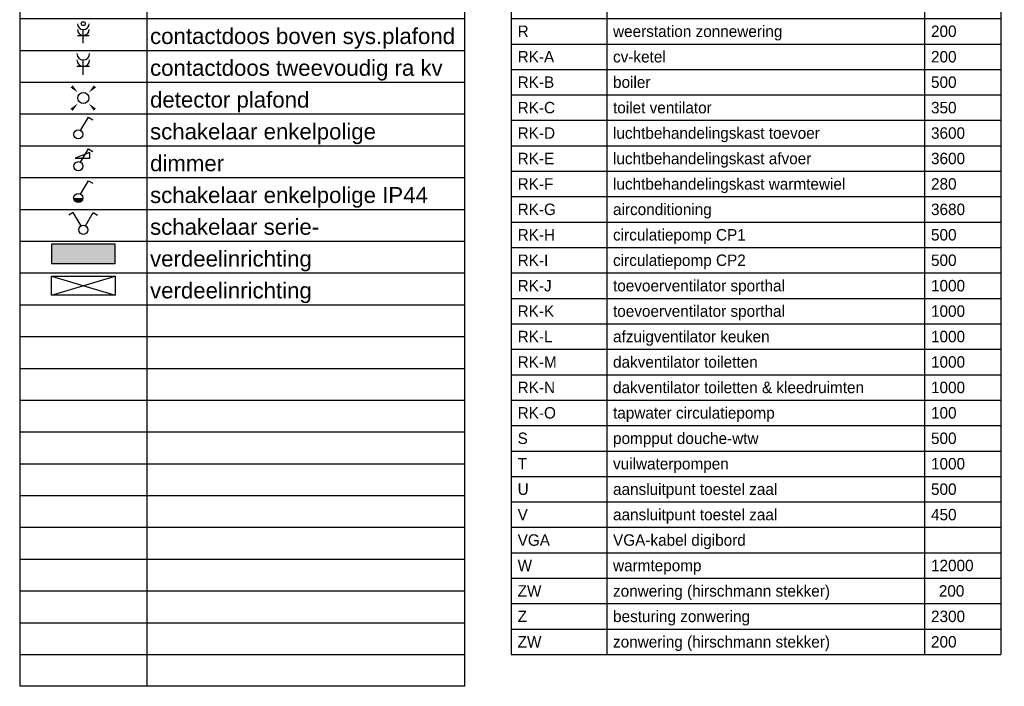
# Model space of a CAD drawing. Header units: millimetres. Extents: x 10025 to 65580, y 1584 to 36147.
# Tile 5 of 6: x 57839 to 65580, y 23505 to 28746. Entities that reach past the tile are written whole.
import ezdxf
from ezdxf.enums import TextEntityAlignment as Align

# ---------------------------------------------------------------- set-up
doc = ezdxf.new("R2010")
doc.units = ezdxf.units.MM
doc.header["$LTSCALE"] = 100
for name, color, linetype in [('EL$1----', 3, 'Continuous'), ('EL$2C---_VOUWLIJN', 7, 'Continuous'), ('EL6221--', 3, 'Continuous'), ('EL6222--', 3, 'Continuous'), ('EL6311--', 3, 'Continuous')]:
    doc.layers.add(name, color=color, linetype=linetype)
doc.styles.add('BURO-018', font='BUROFONT.shx', dxfattribs={"height": 90})
doc.styles.add('BURO-025', font='BUROFONT.shx', dxfattribs={"height": 125})
doc.styles.get("Standard").update_dxf_attribs({"font": 'arial.ttf'})

# ---------------------------------------------------------------- blocks, each defined once
blk = doc.blocks.new('TABEL7REGEL')
at = {"layer": 'EL6222--', "color": 1, "style": 'BURO-018'}
for tag, p in [('KOLOM_1', (50, 0)), ('KOLOM_2', (800, 0)), ('KOLOM_3', (3800, 0))]:
    blk.add_attdef(tag, p, '', height=90, dxfattribs=at)
blk = doc.blocks.new('RENVOY2')
at = {"layer": 'EL6311--', "linetype": 'Continuous'}
for p, q in [((0, 5), (70, 5)), ((20, 5), (20, -200))]:
    blk.add_line(p, q, dxfattribs=at)
at = {"layer": 'EL6311--'}
for p, q in [((0, 5), (0, -200)), ((70, -200), (70, 5)), ((0, 0), (70, 0)), ((0, -5), (70, -5)), ((0, -10), (70, -10)), ((0, -15), (70, -15)), ((0, -20), (70, -20)), ((0, -25), (70, -25)), ((0, -30), (70, -30)), ((0, -35), (70, -35)), ((0, -40), (70, -40)), ((0, -45), (70, -45)), ((0, -50), (70, -50)), ((0, -55), (70, -55)), ((0, -60), (70, -60)), ((0, -65), (70, -65)), ((0, -70), (70, -70)), ((0, -75), (70, -75)), ((0, -80), (70, -80)), ((0, -85), (70, -85)), ((0, -90), (70, -90)), ((0, -95), (70, -95)), ((0, -100), (70, -100)), ((0, -105), (70, -105)), ((0, -110), (70, -110)), ((0, -115), (70, -115)), ((0, -120), (70, -120)), ((0, -125), (70, -125)), ((0, -130), (70, -130)), ((0, -135), (70, -135)), ((0, -140), (70, -140)), ((0, -145), (70, -145)), ((0, -150), (70, -150)), ((0, -155), (70, -155)), ((0, -160), (70, -160)), ((0, -165), (70, -165)), ((0, -170), (70, -170)), ((0, -175), (70, -175)), ((0, -180), (70, -180)), ((0, -185), (70, -185)), ((0, -190), (70, -190)), ((0, -195), (70, -195)), ((70, -200), (0, -200))]:
    blk.add_line(p, q, dxfattribs=at)
at = {"layer": 'EL6311--', "color": 1, "flags": 8}
for tag, p in [('TITEL', (0, 6)), ('KOLOM1', (0.5, 1)), ('KOLOM2', (20.5, 1))]:
    blk.add_attdef(tag, p, '', height=2.5, dxfattribs=at)
blk = doc.blocks.new('RENVOY2ROW')
at = {"layer": 'EL6311--', "color": 1, "flags": 8}
for p in [(0.5, 1), (20.5, 1)]:
    blk.add_attdef('TITEL', p, '', height=2.5, dxfattribs=at)
blk = doc.blocks.new('E00407')
at = {"color": 0, "linetype": 'Continuous'}
blk.add_line((-1.5, 3), (1.5, 3), dxfattribs=at)
at = {"color": 0}
blk.add_line((0, 1), (0, 4.5), dxfattribs=at)
at = {"color": 0, "linetype": 'Continuous'}
blk.add_circle((0, 6), 0.5, dxfattribs=at)
at = {"color": 0}
for centre in [(0, 6), (0, 4.5)]:
    blk.add_arc(centre, 1.5, 180, 0, dxfattribs=at)
at = {"color": 0, "linetype": 'Continuous', "style": 'BURO-018'}
for tag, p in [('E_GKAST', (0, 11)), ('E_GROEP', (0, 8)), ('E_SGROEP', (4.5, 8)), ('E_SLET1', (3.5, 5))]:
    blk.add_attdef(tag, text='', height=1.8, dxfattribs=at).set_placement(p, align=Align.MIDDLE)
at = {"color": 0, "linetype": 'Continuous', "style": 'BURO-018', "flags": 1}
blk.add_attdef('E_MATCODE', text='', height=1.8, dxfattribs=at).set_placement((0, 0), align=Align.MIDDLE)
blk = doc.blocks.new('111304A')
at = {"color": 0, "linetype": 'Continuous'}
for p, q in [((-1.5, 3), (1.5, 3)), ((0, 1), (0, 4.5))]:
    blk.add_line(p, q, dxfattribs=at)
for centre in [(0, 6), (0, 4.5)]:
    blk.add_arc(centre, 1.5, 180, 0, dxfattribs=at)
at = {"color": 0, "linetype": 'Continuous', "style": 'BURO-018'}
for tag, p in [('PANEL', (0, 11.5)), ('CIRCUIT', (0, 8.5)), ('SUBCIRCUIT', (4.5, 8.5))]:
    blk.add_attdef(tag, text='', height=1.8, dxfattribs=at).set_placement(p, align=Align.MIDDLE)
at = {"color": 0, "linetype": 'Continuous', "style": 'BURO-018', "flags": 1}
for tag, p in [('POWERCODE', (13, 8.5)), ('ARTICLECODE', (0, 0))]:
    blk.add_attdef(tag, text='', height=1.8, dxfattribs=at).set_placement(p, align=Align.MIDDLE)
blk = doc.blocks.new('E00411')
at = {"color": 0, "linetype": 'Continuous'}
blk.add_circle((0, 0), 1.25, dxfattribs=at)
for points in [[(-2.89, 2.4), (-2.4, 2.89), (-1.24, 1.24)], [(2.4, 2.89), (2.89, 2.4), (1.24, 1.24)], [(-2.4, -2.89), (-2.89, -2.4), (-1.24, -1.24)], [(2.89, -2.4), (2.4, -2.89), (1.24, -1.24)]]:
    blk.add_solid(points, dxfattribs=at)
at = {"color": 0, "linetype": 'Continuous', "style": 'BURO-018'}
blk.add_attdef('SWITCHCODE', text='', height=1.8, dxfattribs=at).set_placement((0, 4.64), align=Align.MIDDLE)
at = {"color": 0, "linetype": 'Continuous', "style": 'BURO-018', "flags": 1}
blk.add_attdef('ARTICLECODE', text='', height=1.8, dxfattribs=at).set_placement((0, 0), align=Align.MIDDLE)
blk = doc.blocks.new('1114A1')
at = {"color": 0, "linetype": 'Continuous'}
for p, q in [((0.62, 3.33), (2.74, 7)), ((2.74, 7), (3.95, 6.3))]:
    blk.add_line(p, q, dxfattribs=at)
blk.add_circle((0, 2.25), 1.25, dxfattribs=at)
at = {"color": 0, "linetype": 'Continuous', "style": 'BURO-018'}
blk.add_attdef('SWITCHCODE', text='', height=1.8, dxfattribs=at).set_placement((3.36, 9), align=Align.MIDDLE)
at = {"color": 0, "linetype": 'Continuous', "style": 'BURO-018', "flags": 1}
blk.add_attdef('ARTICLECODE', text='', height=1.8, dxfattribs=at).set_placement((0, 0), align=Align.MIDDLE)
blk = doc.blocks.new('111408')
at = {"color": 0, "linetype": 'Continuous'}
for p, q in [((3.15, 6), (-0.85, 4.5)), ((3.15, 4.5), (3.15, 6)), ((-0.85, 4.5), (3.15, 4.5))]:
    blk.add_line(p, q, dxfattribs=at)
blk = doc.blocks.new('1114A1-TH1')
at = {"color": 0, "linetype": 'Continuous'}
for p, q in [((0.62, 3.33), (2.74, 7)), ((2.74, 7), (3.95, 6.3))]:
    blk.add_line(p, q, dxfattribs=at)
blk.add_circle((0, 2.25), 1.25, dxfattribs=at)
at = {"color": 0, "zscale": 100}
blk.add_blockref('111408', (0, 0), dxfattribs=at)
at = {"color": 0, "linetype": 'Continuous', "style": 'BURO-018'}
for tag, p in [('E_SLET1', (3.36, 9)), ('E_GROEP', (0, 0)), ('E_GKAST', (0, 0))]:
    blk.add_attdef(tag, text='', height=1.8, dxfattribs=at).set_placement(p, align=Align.MIDDLE)
at = {"color": 0, "linetype": 'Continuous', "style": 'BURO-018', "flags": 1}
for tag in ['E_MATCODE', 'E_SGROEP']:
    blk.add_attdef(tag, text='', height=1.8, dxfattribs=at).set_placement((0, 0), align=Align.MIDDLE)
blk = doc.blocks.new('1114A1WD')
at = {"color": 0, "linetype": 'Continuous'}
for p, q in [((1.22, 2), (-1.22, 2)), ((1.17, 1.8), (-1.17, 1.8)), ((1.07, 1.6), (-1.07, 1.6)), ((0.92, 1.4), (-0.92, 1.4)), ((0.68, 1.2), (-0.68, 1.2))]:
    blk.add_line(p, q, dxfattribs=at)
blk = doc.blocks.new('1114A1-WD3')
at = {"color": 0, "linetype": 'Continuous'}
for p, q in [((0.62, 3.33), (2.74, 7)), ((2.74, 7), (3.95, 6.3))]:
    blk.add_line(p, q, dxfattribs=at)
blk.add_circle((0, 2.25), 1.25, dxfattribs=at)
at = {"color": 0, "zscale": 100}
blk.add_blockref('1114A1WD', (0, 0), dxfattribs=at)
at = {"color": 0, "linetype": 'Continuous', "style": 'BURO-018'}
for tag, p in [('E_SLET1', (3.36, 9)), ('E_GROEP', (0, 0)), ('E_GKAST', (0, 0))]:
    blk.add_attdef(tag, text='', height=1.8, dxfattribs=at).set_placement(p, align=Align.MIDDLE)
at = {"color": 0, "linetype": 'Continuous', "style": 'BURO-018', "flags": 1}
for tag in ['E_MATCODE', 'E_SGROEP']:
    blk.add_attdef(tag, text='', height=1.8, dxfattribs=at).set_placement((0, 0), align=Align.MIDDLE)
blk = doc.blocks.new('111405')
at = {"color": 0, "linetype": 'Continuous'}
for p, q in [((-2.74, 7), (-3.95, 6.3)), ((-0.62, 3.33), (-2.74, 7)), ((0.62, 3.33), (2.74, 7)), ((2.74, 7), (3.95, 6.3))]:
    blk.add_line(p, q, dxfattribs=at)
blk.add_circle((0, 2.25), 1.25, dxfattribs=at)
at = {"color": 0, "linetype": 'Continuous', "style": 'BURO-018'}
for tag, p in [('E_SLET1', (-3.42, 9)), ('E_SLET2', (3.42, 9)), ('E_GROEP', (0, 0)), ('E_GKAST', (0, 0))]:
    blk.add_attdef(tag, text='', height=1.8, dxfattribs=at).set_placement(p, align=Align.MIDDLE)
at = {"color": 0, "linetype": 'Continuous', "style": 'BURO-018', "flags": 1}
for tag in ['E_MATCODE', 'E_SGROEP']:
    blk.add_attdef(tag, text='', height=1.8, dxfattribs=at).set_placement((0, 0), align=Align.MIDDLE)
blk = doc.blocks.new('1116A4C')
at = {"color": 0, "linetype": 'Continuous'}
for p, q in [((-5, 4), (-5, 1)), ((5, 4), (-5, 4)), ((5, 1), (5, 4)), ((-5, 1), (5, 1))]:
    blk.add_line(p, q, dxfattribs=at)
blk.add_solid([(-5, 4), (-5, 1), (5, 4), (5, 1)], dxfattribs=at)
at = {"color": 0, "linetype": 'Continuous', "style": 'BURO-018'}
for tag, p in [('E_GKAST', (0, 15)), ('E_GROEP', (0, 9)), ('E_SGROEP', (4.5, 9)), ('E_KAST', (0, 6))]:
    blk.add_attdef(tag, text='', height=1.8, dxfattribs=at).set_placement(p, align=Align.MIDDLE)
at = {"color": 0, "linetype": 'Continuous', "style": 'BURO-018', "flags": 1}
blk.add_attdef('E_MATCODE', text='', height=1.8, dxfattribs=at).set_placement((0, 0), align=Align.MIDDLE)
blk = doc.blocks.new('1116A4')
at = {"color": 0, "linetype": 'Continuous'}
for p, q in [((-5, 1), (5, 4)), ((-5, 4), (5, 1)), ((-5, 4), (5, 4)), ((-5, 1), (-5, 4)), ((5, 4), (5, 1)), ((5, 1), (-5, 1))]:
    blk.add_line(p, q, dxfattribs=at)
at = {"color": 0, "linetype": 'Continuous', "style": 'BURO-018'}
for tag, p in [('E_GKAST', (0, 15)), ('E_GROEP', (0, 9)), ('E_SGROEP', (4.5, 9)), ('E_KAST', (0, 6))]:
    blk.add_attdef(tag, text='', height=1.8, dxfattribs=at).set_placement(p, align=Align.MIDDLE)
at = {"color": 0, "linetype": 'Continuous', "style": 'BURO-018', "flags": 1}
blk.add_attdef('E_MATCODE', text='', height=1.8, dxfattribs=at).set_placement((0, 0), align=Align.MIDDLE)
blk = doc.blocks.new('TABEL16')
at = {"color": 0, "linetype": 'Continuous'}
for p, q in [((0, 10000), (3850, 10000)), ((0, 10000), (0, 0)), ((750, 10000), (750, 0)), ((3250, 10000), (3250, 0)), ((3850, 10000), (3850, 0)), ((0, 9800), (3850, 9800)), ((0, 9600), (3850, 9600)), ((0, 9400), (3850, 9400)), ((0, 9200), (3850, 9200)), ((0, 9000), (3850, 9000)), ((0, 8800), (3850, 8800)), ((0, 8600), (3850, 8600)), ((0, 8400), (3850, 8400)), ((0, 8200), (3850, 8200)), ((0, 8000), (3850, 8000)), ((0, 7800), (3850, 7800)), ((0, 7600), (3850, 7600)), ((0, 7400), (3850, 7400)), ((0, 7200), (3850, 7200)), ((0, 7000), (3850, 7000)), ((0, 6800), (3850, 6800)), ((0, 6600), (3850, 6600)), ((0, 6400), (3850, 6400)), ((0, 6200), (3850, 6200)), ((0, 6000), (3850, 6000)), ((0, 5800), (3850, 5800)), ((0, 5600), (3850, 5600)), ((0, 5400), (3850, 5400)), ((0, 5200), (3850, 5200)), ((0, 5000), (3850, 5000)), ((0, 4800), (3850, 4800)), ((0, 4600), (3850, 4600)), ((0, 4400), (3850, 4400)), ((0, 4200), (3850, 4200)), ((0, 4000), (3850, 4000)), ((0, 3800), (3850, 3800)), ((0, 3600), (3850, 3600)), ((0, 3400), (3850, 3400)), ((0, 3200), (3850, 3200)), ((0, 3000), (3850, 3000)), ((0, 2800), (3850, 2800)), ((0, 2600), (3850, 2600)), ((0, 2400), (3850, 2400)), ((0, 2200), (3850, 2200)), ((0, 2000), (3850, 2000)), ((0, 1800), (3850, 1800)), ((0, 1600), (3850, 1600)), ((0, 1400), (3850, 1400)), ((0, 1200), (3850, 1200)), ((0, 1000), (3850, 1000)), ((0, 800), (3850, 800)), ((0, 600), (3850, 600)), ((0, 400), (3850, 400)), ((0, 200), (3850, 200)), ((0, 0), (3850, 0))]:
    blk.add_line(p, q, dxfattribs=at)
at = {"layer": 'EL6221--', "color": 1}
for tag, p, height, style in [('KOPTEKST', (0, 10075), 125, 'BURO-025'), ('KOLOM_1', (50, 9855), 90, 'BURO-018'), ('KOLOM_2', (800, 9855), 90, 'BURO-018'), ('KOLOM_3', (3300, 9855), 90, 'BURO-018')]:
    blk.add_attdef(tag, p, '', height=height, dxfattribs=dict(at, style=style))
blk = doc.blocks.new('TABEL16REGEL')
at = {"layer": 'EL6221--', "color": 1, "style": 'BURO-018'}
for tag, p in [('KOLOM_1', (50, 0)), ('KOLOM_2', (800, 0)), ('KOLOM_3', (3300, 0))]:
    blk.add_attdef(tag, p, '', height=90, dxfattribs=at)

msp = doc.modelspace()

# ---------------------------------------------------------------- block references
at = {"layer": 'EL$1----', "color": 3}
for name, p, xscale, yscale in [('E00407', (58339.1, 28530), 30.76923076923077, 30.76923076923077), ('1114A1-TH1', (58300.5, 27530), 28.57142857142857, 28.57142857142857)]:
    msp.add_blockref(name, p, dxfattribs=dict(at, xscale=xscale, yscale=yscale))
at = {"layer": 'EL$1----', "color": 4}
for name, p, xscale, yscale in [('111304A', (58339.1, 28280), 33.33333333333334, 33.33333333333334), ('E00411', (58339.1, 28130), 34.58166456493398, 34.58166456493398), ('1114A1', (58300.5, 27780), 28.57142857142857, 28.57142857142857), ('1114A1-WD3', (58300.5, 27280), 28.57142857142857, 28.57142857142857)]:
    msp.add_blockref(name, p, dxfattribs=dict(at, xscale=xscale, yscale=yscale))
at = {"layer": 'EL$1----', "color": 6}
for name, p, xscale, yscale in [('111405', (58339.1, 27030), 28.57142857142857, 28.57142857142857), ('1116A4', (58339.1, 26530), 50, 50)]:
    msp.add_blockref(name, p, dxfattribs=dict(at, xscale=xscale, yscale=yscale))
at = {"layer": 'EL$1----', "color": 160, "xscale": 50, "yscale": 50}
msp.add_blockref('1116A4C', (58339.1, 26780), dxfattribs=at)
at = {"layer": 'EL$2C---_VOUWLIJN', "color": 7, "xscale": 50, "yscale": 50, "zscale": 50}
msp.add_blockref('RENVOY2', (57839.1, 33505), dxfattribs=at).add_auto_attribs({'TITEL': 'Symbolenlijst', 'KOLOM1': 'Nummer', 'KOLOM2': 'Omschrijving'})
at = {"layer": 'EL6221--'}
for name, p, values in [('TABEL16', (61704, 23755), {'KOPTEKST': 'Vermogenslijst', 'KOLOM_1': 'Code', 'KOLOM_2': 'Omschrijving', 'KOLOM_3': 'Vermogen'}), ('TABEL16REGEL', (61704, 28610), {'KOLOM_1': 'R                               ', 'KOLOM_2': 'weerstation zonnewering                                                                             ', 'KOLOM_3': '200'}), ('TABEL16REGEL', (61704, 28410), {'KOLOM_1': 'RK-A                            ', 'KOLOM_2': 'cv-ketel                                                                                            ', 'KOLOM_3': '200'}), ('TABEL16REGEL', (61704, 28210), {'KOLOM_1': 'RK-B                            ', 'KOLOM_2': 'boiler                                                                                              ', 'KOLOM_3': '500'}), ('TABEL16REGEL', (61704, 28010), {'KOLOM_1': 'RK-C                            ', 'KOLOM_2': 'toilet ventilator                                                                                   ', 'KOLOM_3': '350'}), ('TABEL16REGEL', (61704, 27810), {'KOLOM_1': 'RK-D                            ', 'KOLOM_2': 'luchtbehandelingskast toevoer                                                                       ', 'KOLOM_3': '3600'}), ('TABEL16REGEL', (61704, 27610), {'KOLOM_1': 'RK-E                            ', 'KOLOM_2': 'luchtbehandelingskast afvoer                                                                        ', 'KOLOM_3': '3600'}), ('TABEL16REGEL', (61704, 27410), {'KOLOM_1': 'RK-F                            ', 'KOLOM_2': 'luchtbehandelingskast warmtewiel                                                                    ', 'KOLOM_3': '280'}), ('TABEL16REGEL', (61704, 27210), {'KOLOM_1': 'RK-G                            ', 'KOLOM_2': 'airconditioning                                                                                     ', 'KOLOM_3': '3680'}), ('TABEL16REGEL', (61704, 27010), {'KOLOM_1': 'RK-H                            ', 'KOLOM_2': 'circulatiepomp CP1                                                                                  ', 'KOLOM_3': '500'}), ('TABEL16REGEL', (61704, 26810), {'KOLOM_1': 'RK-I                            ', 'KOLOM_2': 'circulatiepomp CP2                                                                                  ', 'KOLOM_3': '500'}), ('TABEL16REGEL', (61704, 26610), {'KOLOM_1': 'RK-J                            ', 'KOLOM_2': 'toevoerventilator sporthal                                                                          ', 'KOLOM_3': '1000'}), ('TABEL16REGEL', (61704, 26410), {'KOLOM_1': 'RK-K                            ', 'KOLOM_2': 'toevoerventilator sporthal                                                                          ', 'KOLOM_3': '1000'}), ('TABEL16REGEL', (61704, 26210), {'KOLOM_1': 'RK-L                            ', 'KOLOM_2': 'afzuigventilator keuken                                                                             ', 'KOLOM_3': '1000'}), ('TABEL16REGEL', (61704, 26010), {'KOLOM_1': 'RK-M                            ', 'KOLOM_2': 'dakventilator toiletten                                                                             ', 'KOLOM_3': '1000'}), ('TABEL16REGEL', (61704, 25810), {'KOLOM_1': 'RK-N                            ', 'KOLOM_2': 'dakventilator toiletten & kleedruimten                                                              ', 'KOLOM_3': '1000'}), ('TABEL16REGEL', (61704, 25610), {'KOLOM_1': 'RK-O                            ', 'KOLOM_2': 'tapwater circulatiepomp                                                                             ', 'KOLOM_3': '100'}), ('TABEL16REGEL', (61704, 25410), {'KOLOM_1': 'S                               ', 'KOLOM_2': 'pompput douche-wtw                                                                                  ', 'KOLOM_3': '500'}), ('TABEL16REGEL', (61704, 25210), {'KOLOM_1': 'T                               ', 'KOLOM_2': 'vuilwaterpompen                                                                                     ', 'KOLOM_3': '1000'}), ('TABEL16REGEL', (61704, 25010), {'KOLOM_1': 'U                               ', 'KOLOM_2': 'aansluitpunt toestel zaal                                                                           ', 'KOLOM_3': '500'}), ('TABEL16REGEL', (61704, 24810), {'KOLOM_1': 'V                               ', 'KOLOM_2': 'aansluitpunt toestel zaal                                                                           ', 'KOLOM_3': '450'}), ('TABEL16REGEL', (61704, 24610), {'KOLOM_1': 'VGA                             ', 'KOLOM_2': 'VGA-kabel digibord                                                                                  '}), ('TABEL16REGEL', (61704, 24410), {'KOLOM_1': 'W                               ', 'KOLOM_2': 'warmtepomp                                                                                          ', 'KOLOM_3': '12000'}), ('TABEL16REGEL', (61704, 24010), {'KOLOM_1': 'Z                               ', 'KOLOM_2': 'besturing zonwering                                                                                 ', 'KOLOM_3': '2300'}), ('TABEL16REGEL', (61704, 23810), {'KOLOM_1': 'ZW                              ', 'KOLOM_2': 'zonwering (hirschmann stekker)                                                                      ', 'KOLOM_3': '200'})]:
    msp.add_blockref(name, p, dxfattribs=at).add_auto_attribs(values)
at = {"layer": 'EL6222--'}
ref = msp.add_blockref('TABEL7REGEL', (61704, 24210), dxfattribs=at)
ref.add_attrib('KOLOM_1', 'ZW                              ', (61754, 24210), dxfattribs={"color": 1, "height": 90, "style": 'BURO-018'})
ref.add_attrib('KOLOM_2', 'zonwering (hirschmann stekker)                                                                      ', (62504, 24210), dxfattribs={"color": 1, "height": 90, "style": 'BURO-018'})
ref.add_attrib('KOLOM_3', '200', (65065.3, 24210), dxfattribs={"color": 1, "height": 90, "style": 'BURO-018'})
at = {"layer": 'EL6311--'}
ref = msp.add_blockref('RENVOY2ROW', (57839.1, 28505), dxfattribs=dict(at, xscale=50, yscale=50))
ref.add_attrib('Kolom2', 'contactdoos boven sys.plafond', (58864.1, 28555), dxfattribs={"color": 1, "height": 125})
ref = msp.add_blockref('RENVOY2ROW', (57839.1, 28255), dxfattribs=dict(at, xscale=50, yscale=50))
ref.add_attrib('Kolom2', 'contactdoos tweevoudig ra kv', (58864.1, 28305), dxfattribs={"color": 1, "height": 125})
ref = msp.add_blockref('RENVOY2ROW', (57839.1, 28005), dxfattribs=dict(at, xscale=50, yscale=50))
ref.add_attrib('Kolom2', 'detector plafond', (58864.1, 28055), dxfattribs={"color": 1, "height": 125})
ref = msp.add_blockref('RENVOY2ROW', (57839.1, 27755), dxfattribs=dict(at, xscale=50, yscale=50))
ref.add_attrib('Kolom2', 'schakelaar enkelpolige', (58864.1, 27805), dxfattribs={"color": 1, "height": 125})
ref = msp.add_blockref('RENVOY2ROW', (57839.1, 27505), dxfattribs=dict(at, xscale=50, yscale=50))
ref.add_attrib('Kolom2', 'dimmer', (58864.1, 27555), dxfattribs={"color": 1, "height": 125})
ref = msp.add_blockref('RENVOY2ROW', (57839.1, 27255), dxfattribs=dict(at, xscale=50, yscale=50))
ref.add_attrib('Kolom2', 'schakelaar enkelpolige IP44', (58864.1, 27305), dxfattribs={"color": 1, "height": 125})
ref = msp.add_blockref('RENVOY2ROW', (57839.1, 27005), dxfattribs=dict(at, xscale=50, yscale=50))
ref.add_attrib('Kolom2', 'schakelaar serie-', (58864.1, 27055), dxfattribs={"color": 1, "height": 125})
ref = msp.add_blockref('RENVOY2ROW', (57839.1, 26755), dxfattribs=dict(at, xscale=50, yscale=50))
ref.add_attrib('Kolom2', 'verdeelinrichting', (58864.1, 26805), dxfattribs={"color": 1, "height": 125})
ref = msp.add_blockref('RENVOY2ROW', (57839.1, 26505), dxfattribs=dict(at, xscale=50, yscale=50))
ref.add_attrib('Kolom2', 'verdeelinrichting', (58864.1, 26555), dxfattribs={"color": 1, "height": 125})

doc.saveas('drawing.dxf')
